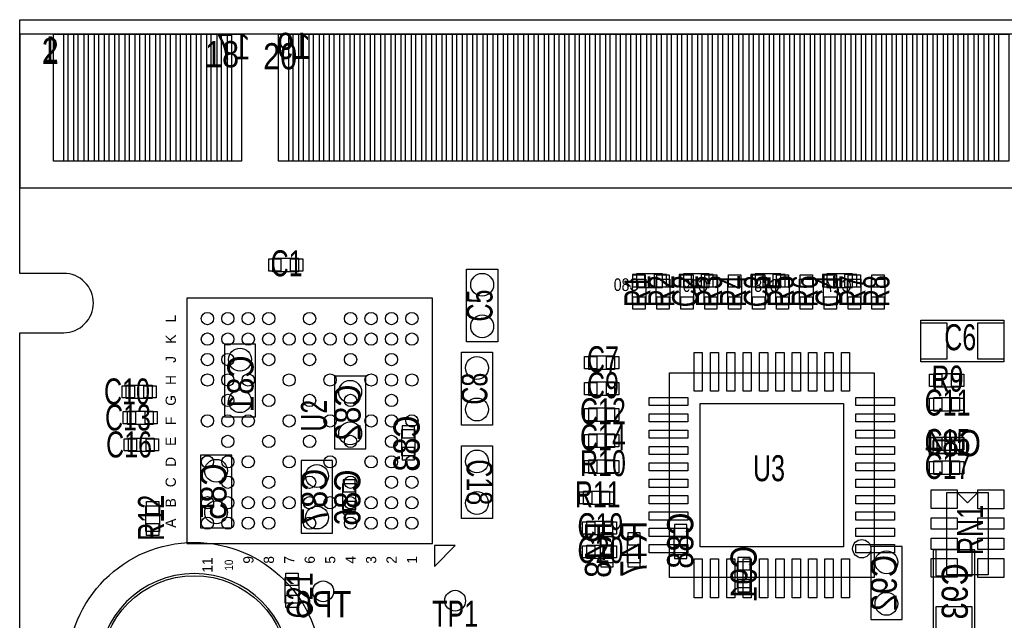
# Model space of a CAD drawing. Extents: x -75.3 to 6.7, y 91.5 to 147.4.
# Tile 4 of 11: x -75.3 to -51.2, y 132.8 to 147.4. Entities that reach past the tile are written whole.
import ezdxf
from ezdxf.enums import TextEntityAlignment as Align

# ---------------------------------------------------------------- set-up
doc = ezdxf.new("R2010")
doc.units = 0
for name, color, linetype in [('BG_OUTLINE', 1, 'CONTINUOUS'), ('PG_ASSEMBLY_BOTTOM', 2, 'CONTINUOUS'), ('PG_ASSEMBLY_TOP', 3, 'CONTINUOUS'), ('PIN_BOTTOM', 5, 'CONTINUOUS'), ('PIN_TOP', 4, 'CONTINUOUS'), ('RD_ASSEMBLY_BOTTOM', 6, 'CONTINUOUS'), ('RD_ASSEMBLY_TOP', 7, 'CONTINUOUS')]:
    doc.layers.add(name, color=color, linetype=linetype)

msp = doc.modelspace()

# ---------------------------------------------------------------- linework, layer by layer
at = {"layer": 'BG_OUTLINE'}
msp.add_lwpolyline([(-75.311, 91.51112), (-75.311, 139.799314), (-74.236072, 139.799314, 0.414214), (-73.511156, 140.52423, 0.414316), (-74.236072, 141.2494), (-75.311, 141.2494), (-75.311, 147.449286), (-32.811212, 147.449286), (-32.811212, 144.19707), (-32.811212, 143.841978, 0.414065), (-32.311086, 143.342106, 0.414065), (-31.81096, 143.841978), (-31.81096, 144.177004), (-31.81096, 147.449286), (6.688836, 147.449286), (6.688836, 146.345402), (6.688836, 141.2494), (5.613908, 141.2494, 0.414316), (4.888992, 140.52423, 0.414214), (5.613908, 139.799314), (6.68909, 139.799314), (6.68909, 91.51112)], format="xyb", close=True, dxfattribs=at)
at = {"layer": 'PG_ASSEMBLY_BOTTOM'}
for points in [[(-59.60364, 141.2367), (-60.23356, 141.2367), (-60.23356, 140.9065), (-59.60364, 140.9065)], [(-58.46064, 141.2367), (-59.09056, 141.2367), (-59.09056, 140.9065), (-58.46064, 140.9065)], [(-56.70804, 141.2367), (-57.33796, 141.2367), (-57.33796, 140.9065), (-56.70804, 140.9065)], [(-54.95544, 141.2367), (-55.58536, 141.2367), (-55.58536, 140.9065), (-54.95544, 140.9065)], [(-70.3072, 139.5222), (-70.3072, 137.7442), (-69.5452, 137.7442), (-69.5452, 139.5222)], [(-66.8528, 136.9568), (-66.8528, 138.7348), (-67.6148, 138.7348), (-67.6148, 136.9568)], [(-65.9765, 137.42416), (-65.9765, 136.79424), (-65.6463, 136.79424), (-65.6463, 137.42416)], [(-52.89296, 136.8425), (-52.26304, 136.8425), (-52.26304, 137.1727), (-52.89296, 137.1727)], [(-70.1294, 135.0264), (-70.1294, 136.8044), (-70.8914, 136.8044), (-70.8914, 135.0264)], [(-67.6656, 134.8994), (-67.6656, 136.6774), (-68.4276, 136.6774), (-68.4276, 134.8994)], [(-67.4243, 136.10336), (-67.4243, 135.47344), (-67.0941, 135.47344), (-67.0941, 136.10336)], [(-58.9915, 134.38124), (-58.9915, 135.01116), (-59.3217, 135.01116), (-59.3217, 134.38124)], [(-60.7949, 134.17804), (-60.7949, 134.80796), (-61.1251, 134.80796), (-61.1251, 134.17804)], [(-60.1345, 134.17804), (-60.1345, 134.80796), (-60.4647, 134.80796), (-60.4647, 134.17804)], [(-53.7464, 132.7912), (-53.7464, 134.5692), (-54.5084, 134.5692), (-54.5084, 132.7912)], [(-51.9684, 132.461), (-51.9684, 134.493), (-52.9844, 134.493), (-52.9844, 132.461)], [(-57.4421, 133.56844), (-57.4421, 134.19836), (-57.7723, 134.19836), (-57.7723, 133.56844)]]:
    msp.add_lwpolyline(points, close=True, dxfattribs=at)
at = {"layer": 'PG_ASSEMBLY_TOP'}
for points in [[(-32.811212, 147.091908), (-75.311, 147.091908), (-75.311, 143.342106)], [(-75.311, 143.342106), (6.688836, 143.342106), (6.688836, 147.091908), (-31.81096, 147.091908)], [(-59.42965, 133.818376), (-59.42965, 138.81862)], [(-59.42965, 138.81862), (-54.429406, 138.81862)], [(-54.429406, 138.81862), (-54.429406, 133.818376)], [(-52.1462, 135.64108), (-52.4002, 135.89508)], [(-52.1462, 135.64108), (-51.8922, 135.89508)], [(-54.429406, 133.818376), (-59.42965, 133.818376)]]:
    msp.add_lwpolyline(points, dxfattribs=at)
for points in [[(-69.12356, 141.6177), (-68.49364, 141.6177), (-68.49364, 141.2875), (-69.12356, 141.2875)], [(-63.627, 141.351), (-63.627, 139.573), (-64.389, 139.573), (-64.389, 141.351)], [(-60.3377, 140.47724), (-60.3377, 141.10716), (-60.0075, 141.10716), (-60.0075, 140.47724)], [(-59.7535, 140.47724), (-59.7535, 141.10716), (-59.4233, 141.10716), (-59.4233, 140.47724)], [(-59.1693, 140.47724), (-59.1693, 141.10716), (-58.8391, 141.10716), (-58.8391, 140.47724)], [(-58.5851, 140.47724), (-58.5851, 141.10716), (-58.2549, 141.10716), (-58.2549, 140.47724)], [(-58.0009, 140.47724), (-58.0009, 141.10716), (-57.6707, 141.10716), (-57.6707, 140.47724)], [(-57.4167, 140.47724), (-57.4167, 141.10716), (-57.0865, 141.10716), (-57.0865, 140.47724)], [(-56.8325, 140.47724), (-56.8325, 141.10716), (-56.5023, 141.10716), (-56.5023, 140.47724)], [(-56.2483, 140.47724), (-56.2483, 141.10716), (-55.9181, 141.10716), (-55.9181, 140.47724)], [(-55.6641, 140.47724), (-55.6641, 141.10716), (-55.3339, 141.10716), (-55.3339, 140.47724)], [(-55.0799, 140.47724), (-55.0799, 141.10716), (-54.7497, 141.10716), (-54.7497, 140.47724)], [(-54.4957, 140.47724), (-54.4957, 141.10716), (-54.1655, 141.10716), (-54.1655, 140.47724)], [(-65.224406, 140.642594), (-71.224394, 140.642594), (-71.224394, 134.642606), (-65.224406, 134.642606)], [(-53.2892, 140.1064), (-51.2572, 140.1064), (-51.2572, 139.0904), (-53.2892, 139.0904)], [(-63.754, 139.319), (-63.754, 137.541), (-64.516, 137.541), (-64.516, 139.319)], [(-60.77204, 138.8999), (-61.40196, 138.8999), (-61.40196, 139.2301), (-60.77204, 139.2301)], [(-52.96916, 138.7983), (-52.33924, 138.7983), (-52.33924, 138.4681), (-52.96916, 138.4681)], [(-72.07504, 138.1887), (-72.70496, 138.1887), (-72.70496, 138.5189), (-72.07504, 138.5189)], [(-60.77204, 138.2649), (-61.40196, 138.2649), (-61.40196, 138.5951), (-60.77204, 138.5951)], [(-52.96916, 138.2141), (-52.33924, 138.2141), (-52.33924, 137.8839), (-52.96916, 137.8839)], [(-60.77204, 137.6299), (-61.40196, 137.6299), (-61.40196, 137.9601), (-60.77204, 137.9601)], [(-72.04964, 137.5537), (-72.67956, 137.5537), (-72.67956, 137.8839), (-72.04964, 137.8839)], [(-72.02424, 136.8933), (-72.65416, 136.8933), (-72.65416, 137.2235), (-72.02424, 137.2235)], [(-60.77204, 136.9949), (-61.40196, 136.9949), (-61.40196, 137.3251), (-60.77204, 137.3251)], [(-52.96916, 137.2489), (-52.33924, 137.2489), (-52.33924, 136.9187), (-52.96916, 136.9187)], [(-64.516, 135.255), (-64.516, 137.033), (-63.754, 137.033), (-63.754, 135.255)], [(-60.77204, 136.3599), (-61.40196, 136.3599), (-61.40196, 136.6901), (-60.77204, 136.6901)], [(-52.96916, 136.6647), (-52.33924, 136.6647), (-52.33924, 136.3345), (-52.96916, 136.3345)], [(-60.89904, 135.5979), (-61.52896, 135.5979), (-61.52896, 135.9281), (-60.89904, 135.9281)], [(-51.6382, 135.89), (-51.6382, 133.8834), (-52.6542, 133.8834), (-52.6542, 135.89)], [(-72.2249, 134.94004), (-72.2249, 135.56996), (-71.8947, 135.56996), (-71.8947, 134.94004)], [(-61.45276, 135.1915), (-60.82284, 135.1915), (-60.82284, 134.8613), (-61.45276, 134.8613)], [(-65.1764, 134.0866), (-64.6684, 134.5946), (-65.1764, 134.5946)], [(-61.45276, 134.6073), (-60.82284, 134.6073), (-60.82284, 134.2771), (-61.45276, 134.2771)], [(-68.4911, 133.81736), (-68.4911, 133.18744), (-68.8213, 133.18744), (-68.8213, 133.81736)]]:
    msp.add_lwpolyline(points, close=True, dxfattribs=at)
for points in [[(-54.953154, 134.5184, -0.414248), (-54.729634, 134.742174, -0.414544), (-54.50586, 134.5184, -0.414262), (-54.729634, 134.29488, -0.413966)], [(-68.703444, 131.572, 1), (-73.384156, 131.572, 1)]]:
    msp.add_lwpolyline(points, format="xyb", close=True, dxfattribs=at)
at = {"layer": 'PIN_BOTTOM'}
for points in [[(-74.486008, 143.991838), (-74.486008, 147.091908), (-74.135996, 147.091908), (-74.135996, 143.991838)], [(-73.986136, 143.991838), (-73.986136, 147.091908), (-73.636124, 147.091908), (-73.636124, 143.991838)], [(-73.48601, 143.991838), (-73.48601, 147.091908), (-73.135998, 147.091908), (-73.135998, 143.991838)], [(-72.986138, 143.991838), (-72.986138, 147.091908), (-72.636126, 147.091908), (-72.636126, 143.991838)], [(-72.486012, 143.991838), (-72.486012, 147.091908), (-72.136, 147.091908), (-72.136, 143.991838)], [(-71.98614, 143.991838), (-71.98614, 147.091908), (-71.636128, 147.091908), (-71.636128, 143.991838)], [(-71.486014, 143.991838), (-71.486014, 147.091908), (-71.136002, 147.091908), (-71.136002, 143.991838)], [(-70.986142, 143.991838), (-70.986142, 147.091908), (-70.63613, 147.091908), (-70.63613, 143.991838)], [(-70.486016, 143.991838), (-70.486016, 147.091908), (-70.136004, 147.091908), (-70.136004, 143.991838)], [(-68.986146, 143.991838), (-68.986146, 147.091908), (-68.636134, 147.091908), (-68.636134, 143.991838)], [(-68.48602, 143.991838), (-68.48602, 147.091908), (-68.136008, 147.091908), (-68.136008, 143.991838)], [(-67.986148, 143.991838), (-67.986148, 147.091908), (-67.636136, 147.091908), (-67.636136, 143.991838)], [(-67.486022, 143.991838), (-67.486022, 147.091908), (-67.13601, 147.091908), (-67.13601, 143.991838)], [(-66.98615, 143.991838), (-66.98615, 147.091908), (-66.636138, 147.091908), (-66.636138, 143.991838)], [(-66.486024, 143.991838), (-66.486024, 147.091908), (-66.136012, 147.091908), (-66.136012, 143.991838)], [(-65.986152, 143.991838), (-65.986152, 147.091908), (-65.63614, 147.091908), (-65.63614, 143.991838)], [(-65.486026, 143.991838), (-65.486026, 147.091908), (-65.136014, 147.091908), (-65.136014, 143.991838)], [(-64.986154, 143.991838), (-64.986154, 147.091908), (-64.636142, 147.091908), (-64.636142, 143.991838)], [(-64.486028, 143.991838), (-64.486028, 147.091908), (-64.136016, 147.091908), (-64.136016, 143.991838)], [(-63.986156, 143.991838), (-63.986156, 147.091908), (-63.636144, 147.091908), (-63.636144, 143.991838)], [(-63.48603, 143.991838), (-63.48603, 147.091908), (-63.136018, 147.091908), (-63.136018, 143.991838)], [(-62.986158, 143.991838), (-62.986158, 147.091908), (-62.636146, 147.091908), (-62.636146, 143.991838)], [(-62.486032, 143.991838), (-62.486032, 147.091908), (-62.13602, 147.091908), (-62.13602, 143.991838)], [(-61.98616, 143.991838), (-61.98616, 147.091908), (-61.636148, 147.091908), (-61.636148, 143.991838)], [(-61.486034, 143.991838), (-61.486034, 147.091908), (-61.136022, 147.091908), (-61.136022, 143.991838)], [(-60.986162, 143.991838), (-60.986162, 147.091908), (-60.63615, 147.091908), (-60.63615, 143.991838)], [(-60.486036, 143.991838), (-60.486036, 147.091908), (-60.136024, 147.091908), (-60.136024, 143.991838)], [(-59.986164, 143.991838), (-59.986164, 147.091908), (-59.636152, 147.091908), (-59.636152, 143.991838)], [(-59.486038, 143.991838), (-59.486038, 147.091908), (-59.136026, 147.091908), (-59.136026, 143.991838)], [(-58.986166, 143.991838), (-58.986166, 147.091908), (-58.636154, 147.091908), (-58.636154, 143.991838)], [(-58.48604, 143.991838), (-58.48604, 147.091908), (-58.136028, 147.091908), (-58.136028, 143.991838)], [(-57.986168, 143.991838), (-57.986168, 147.091908), (-57.636156, 147.091908), (-57.636156, 143.991838)], [(-57.486042, 143.991838), (-57.486042, 147.091908), (-57.13603, 147.091908), (-57.13603, 143.991838)], [(-56.98617, 143.991838), (-56.98617, 147.091908), (-56.636158, 147.091908), (-56.636158, 143.991838)], [(-56.486044, 143.991838), (-56.486044, 147.091908), (-56.136032, 147.091908), (-56.136032, 143.991838)], [(-55.986172, 143.991838), (-55.986172, 147.091908), (-55.63616, 147.091908), (-55.63616, 143.991838)], [(-55.486046, 143.991838), (-55.486046, 147.091908), (-55.136034, 147.091908), (-55.136034, 143.991838)], [(-54.986174, 143.991838), (-54.986174, 147.091908), (-54.636162, 147.091908), (-54.636162, 143.991838)], [(-54.486048, 143.991838), (-54.486048, 147.091908), (-54.136036, 147.091908), (-54.136036, 143.991838)], [(-53.986176, 143.991838), (-53.986176, 147.091908), (-53.636164, 147.091908), (-53.636164, 143.991838)], [(-53.48605, 143.991838), (-53.48605, 147.091908), (-53.136038, 147.091908), (-53.136038, 143.991838)], [(-52.986178, 143.991838), (-52.986178, 147.091908), (-52.636166, 147.091908), (-52.636166, 143.991838)], [(-52.486052, 143.991838), (-52.486052, 147.091908), (-52.13604, 147.091908), (-52.13604, 143.991838)], [(-51.98618, 143.991838), (-51.98618, 147.091908), (-51.636168, 147.091908), (-51.636168, 143.991838)], [(-51.486054, 143.991838), (-51.486054, 147.091908), (-51.136042, 147.091908), (-51.136042, 143.991838)], [(-60.03544, 140.921486), (-60.03544, 141.22146), (-60.335414, 141.22146), (-60.335414, 140.921486)], [(-59.501532, 140.921486), (-59.501532, 141.22146), (-59.801506, 141.22146), (-59.801506, 140.921486)], [(-58.89244, 140.921486), (-58.89244, 141.22146), (-59.192414, 141.22146), (-59.192414, 140.921486)], [(-58.358532, 140.921486), (-58.358532, 141.22146), (-58.658506, 141.22146), (-58.658506, 140.921486)], [(-57.13984, 140.921486), (-57.13984, 141.22146), (-57.439814, 141.22146), (-57.439814, 140.921486)], [(-56.605932, 140.921486), (-56.605932, 141.22146), (-56.905906, 141.22146), (-56.905906, 140.921486)], [(-55.38724, 140.921486), (-55.38724, 141.22146), (-55.687214, 141.22146), (-55.687214, 140.921486)], [(-54.853332, 140.921486), (-54.853332, 141.22146), (-55.153306, 141.22146), (-55.153306, 140.921486)], [(-65.661413, 137.526141), (-65.961387, 137.526141), (-65.961387, 137.226167), (-65.661413, 137.226167)], [(-65.661413, 136.992233), (-65.961387, 136.992233), (-65.961387, 136.692259), (-65.661413, 136.692259)], [(-52.994941, 137.157587), (-52.994941, 136.857613), (-52.694967, 136.857613), (-52.694967, 137.157587)], [(-52.461033, 137.157587), (-52.461033, 136.857613), (-52.161059, 136.857613), (-52.161059, 137.157587)], [(-67.109213, 136.205341), (-67.409187, 136.205341), (-67.409187, 135.905367), (-67.109213, 135.905367)], [(-67.109213, 135.671433), (-67.409187, 135.671433), (-67.409187, 135.371459), (-67.109213, 135.371459)], [(-59.306587, 134.813167), (-59.006613, 134.813167), (-59.006613, 135.113141), (-59.306587, 135.113141)], [(-61.109987, 134.609967), (-60.810013, 134.609967), (-60.810013, 134.909941), (-61.109987, 134.909941)], [(-60.449587, 134.609967), (-60.149613, 134.609967), (-60.149613, 134.909941), (-60.449587, 134.909941)], [(-59.306587, 134.279259), (-59.006613, 134.279259), (-59.006613, 134.579233), (-59.306587, 134.579233)], [(-61.109987, 134.076059), (-60.810013, 134.076059), (-60.810013, 134.376033), (-61.109987, 134.376033)], [(-60.449587, 134.076059), (-60.149613, 134.076059), (-60.149613, 134.376033), (-60.449587, 134.376033)], [(-57.757187, 134.000367), (-57.457213, 134.000367), (-57.457213, 134.300341), (-57.757187, 134.300341)], [(-52.0319, 134.493), (-52.9209, 134.493), (-52.9209, 133.858), (-52.0319, 133.858)], [(-57.757187, 133.466459), (-57.457213, 133.466459), (-57.457213, 133.766433), (-57.757187, 133.766433)], [(-52.0319, 133.096), (-52.9209, 133.096), (-52.9209, 132.461), (-52.0319, 132.461)]]:
    msp.add_lwpolyline(points, close=True, dxfattribs=at)
for centre, radius in [((-69.9262, 139.1412), 0.2794), ((-67.2338, 138.3538), 0.2794), ((-69.9262, 138.1252), 0.2794), ((-67.2338, 137.3378), 0.2794), ((-70.5104, 136.4234), 0.2794), ((-68.0466, 136.2964), 0.2794), ((-70.5104, 135.4074), 0.2794), ((-68.0466, 135.2804), 0.2794), ((-71.0438, 131.572), 3.0988), ((-54.1274, 134.1882), 0.2794), ((-67.8942, 133.477), 0.254), ((-64.6684, 133.2484), 0.254), ((-54.1274, 133.1722), 0.2794)]:
    msp.add_circle(centre, radius, dxfattribs=at)
at = {"layer": 'PIN_TOP'}
for points in [[(-74.236072, 143.991838), (-74.236072, 147.091908), (-73.88606, 147.091908), (-73.88606, 143.991838)], [(-73.7362, 143.991838), (-73.7362, 147.091908), (-73.386188, 147.091908), (-73.386188, 143.991838)], [(-73.236074, 143.991838), (-73.236074, 147.091908), (-72.886062, 147.091908), (-72.886062, 143.991838)], [(-72.736202, 143.991838), (-72.736202, 147.091908), (-72.38619, 147.091908), (-72.38619, 143.991838)], [(-72.236076, 143.991838), (-72.236076, 147.091908), (-71.886064, 147.091908), (-71.886064, 143.991838)], [(-71.736204, 143.991838), (-71.736204, 147.091908), (-71.386192, 147.091908), (-71.386192, 143.991838)], [(-71.236078, 143.991838), (-71.236078, 147.091908), (-70.886066, 147.091908), (-70.886066, 143.991838)], [(-70.736206, 143.991838), (-70.736206, 147.091908), (-70.386194, 147.091908), (-70.386194, 143.991838)], [(-70.23608, 143.991838), (-70.23608, 147.091908), (-69.886068, 147.091908), (-69.886068, 143.991838)], [(-68.73621, 143.991838), (-68.73621, 147.091908), (-68.386198, 147.091908), (-68.386198, 143.991838)], [(-68.236084, 143.991838), (-68.236084, 147.091908), (-67.886072, 147.091908), (-67.886072, 143.991838)], [(-67.736212, 143.991838), (-67.736212, 147.091908), (-67.3862, 147.091908), (-67.3862, 143.991838)], [(-67.236086, 143.991838), (-67.236086, 147.091908), (-66.886074, 147.091908), (-66.886074, 143.991838)], [(-66.736214, 143.991838), (-66.736214, 147.091908), (-66.386202, 147.091908), (-66.386202, 143.991838)], [(-66.236088, 143.991838), (-66.236088, 147.091908), (-65.886076, 147.091908), (-65.886076, 143.991838)], [(-65.736216, 143.991838), (-65.736216, 147.091908), (-65.386204, 147.091908), (-65.386204, 143.991838)], [(-65.23609, 143.991838), (-65.23609, 147.091908), (-64.886078, 147.091908), (-64.886078, 143.991838)], [(-64.736218, 143.991838), (-64.736218, 147.091908), (-64.386206, 147.091908), (-64.386206, 143.991838)], [(-64.236092, 143.991838), (-64.236092, 147.091908), (-63.88608, 147.091908), (-63.88608, 143.991838)], [(-63.735966, 143.991838), (-63.735966, 147.091908), (-63.385954, 147.091908), (-63.385954, 143.991838)], [(-63.236094, 143.991838), (-63.236094, 147.091908), (-62.886082, 147.091908), (-62.886082, 143.991838)], [(-62.735968, 143.991838), (-62.735968, 147.091908), (-62.385956, 147.091908), (-62.385956, 143.991838)], [(-62.236096, 143.991838), (-62.236096, 147.091908), (-61.886084, 147.091908), (-61.886084, 143.991838)], [(-61.73597, 143.991838), (-61.73597, 147.091908), (-61.385958, 147.091908), (-61.385958, 143.991838)], [(-61.236098, 143.991838), (-61.236098, 147.091908), (-60.886086, 147.091908), (-60.886086, 143.991838)], [(-60.735972, 143.991838), (-60.735972, 147.091908), (-60.38596, 147.091908), (-60.38596, 143.991838)], [(-60.2361, 143.991838), (-60.2361, 147.091908), (-59.886088, 147.091908), (-59.886088, 143.991838)], [(-59.735974, 143.991838), (-59.735974, 147.091908), (-59.385962, 147.091908), (-59.385962, 143.991838)], [(-59.236102, 143.991838), (-59.236102, 147.091908), (-58.88609, 147.091908), (-58.88609, 143.991838)], [(-58.735976, 143.991838), (-58.735976, 147.091908), (-58.385964, 147.091908), (-58.385964, 143.991838)], [(-58.236104, 143.991838), (-58.236104, 147.091908), (-57.886092, 147.091908), (-57.886092, 143.991838)], [(-57.735978, 143.991838), (-57.735978, 147.091908), (-57.385966, 147.091908), (-57.385966, 143.991838)], [(-57.236106, 143.991838), (-57.236106, 147.091908), (-56.886094, 147.091908), (-56.886094, 143.991838)], [(-56.73598, 143.991838), (-56.73598, 147.091908), (-56.385968, 147.091908), (-56.385968, 143.991838)], [(-56.236108, 143.991838), (-56.236108, 147.091908), (-55.886096, 147.091908), (-55.886096, 143.991838)], [(-55.735982, 143.991838), (-55.735982, 147.091908), (-55.38597, 147.091908), (-55.38597, 143.991838)], [(-55.23611, 143.991838), (-55.23611, 147.091908), (-54.886098, 147.091908), (-54.886098, 143.991838)], [(-54.735984, 143.991838), (-54.735984, 147.091908), (-54.385972, 147.091908), (-54.385972, 143.991838)], [(-54.236112, 143.991838), (-54.236112, 147.091908), (-53.8861, 147.091908), (-53.8861, 143.991838)], [(-53.735986, 143.991838), (-53.735986, 147.091908), (-53.385974, 147.091908), (-53.385974, 143.991838)], [(-53.236114, 143.991838), (-53.236114, 147.091908), (-52.886102, 147.091908), (-52.886102, 143.991838)], [(-52.735988, 143.991838), (-52.735988, 147.091908), (-52.385976, 147.091908), (-52.385976, 143.991838)], [(-52.236116, 143.991838), (-52.236116, 147.091908), (-51.886104, 147.091908), (-51.886104, 143.991838)], [(-51.73599, 143.991838), (-51.73599, 147.091908), (-51.385978, 147.091908), (-51.385978, 143.991838)], [(-69.225668, 141.302486), (-69.225668, 141.60246), (-68.925694, 141.60246), (-68.925694, 141.302486)], [(-68.69176, 141.302486), (-68.69176, 141.60246), (-68.391786, 141.60246), (-68.391786, 141.302486)], [(-60.022613, 140.909167), (-60.322587, 140.909167), (-60.322587, 141.209141), (-60.022613, 141.209141)], [(-59.438413, 140.909167), (-59.738387, 140.909167), (-59.738387, 141.209141), (-59.438413, 141.209141)], [(-58.854213, 140.909167), (-59.154187, 140.909167), (-59.154187, 141.209141), (-58.854213, 141.209141)], [(-58.270013, 140.909167), (-58.569987, 140.909167), (-58.569987, 141.209141), (-58.270013, 141.209141)], [(-57.685813, 140.909167), (-57.985787, 140.909167), (-57.985787, 141.209141), (-57.685813, 141.209141)], [(-57.101613, 140.909167), (-57.401587, 140.909167), (-57.401587, 141.209141), (-57.101613, 141.209141)], [(-56.517413, 140.909167), (-56.817387, 140.909167), (-56.817387, 141.209141), (-56.517413, 141.209141)], [(-55.933213, 140.909167), (-56.233187, 140.909167), (-56.233187, 141.209141), (-55.933213, 141.209141)], [(-55.349013, 140.909167), (-55.648987, 140.909167), (-55.648987, 141.209141), (-55.349013, 141.209141)], [(-54.764813, 140.909167), (-55.064787, 140.909167), (-55.064787, 141.209141), (-54.764813, 141.209141)], [(-54.180613, 140.909167), (-54.480587, 140.909167), (-54.480587, 141.209141), (-54.180613, 141.209141)], [(-60.022613, 140.375259), (-60.322587, 140.375259), (-60.322587, 140.675233), (-60.022613, 140.675233)], [(-59.438413, 140.375259), (-59.738387, 140.375259), (-59.738387, 140.675233), (-59.438413, 140.675233)], [(-58.854213, 140.375259), (-59.154187, 140.375259), (-59.154187, 140.675233), (-58.854213, 140.675233)], [(-58.270013, 140.375259), (-58.569987, 140.375259), (-58.569987, 140.675233), (-58.270013, 140.675233)], [(-57.685813, 140.375259), (-57.985787, 140.375259), (-57.985787, 140.675233), (-57.685813, 140.675233)], [(-57.101613, 140.375259), (-57.401587, 140.375259), (-57.401587, 140.675233), (-57.101613, 140.675233)], [(-56.517413, 140.375259), (-56.817387, 140.375259), (-56.817387, 140.675233), (-56.517413, 140.675233)], [(-55.933213, 140.375259), (-56.233187, 140.375259), (-56.233187, 140.675233), (-55.933213, 140.675233)], [(-55.349013, 140.375259), (-55.648987, 140.375259), (-55.648987, 140.675233), (-55.349013, 140.675233)], [(-54.764813, 140.375259), (-55.064787, 140.375259), (-55.064787, 140.675233), (-54.764813, 140.675233)], [(-54.180613, 140.375259), (-54.480587, 140.375259), (-54.480587, 140.675233), (-54.180613, 140.675233)], [(-52.6542, 140.0429), (-52.6542, 139.1539), (-53.2892, 139.1539), (-53.2892, 140.0429)], [(-51.2572, 140.0429), (-51.2572, 139.1539), (-51.8922, 139.1539), (-51.8922, 140.0429)], [(-61.203967, 139.214987), (-61.203967, 138.915013), (-61.503941, 138.915013), (-61.503941, 139.214987)], [(-60.670059, 139.214987), (-60.670059, 138.915013), (-60.970033, 138.915013), (-60.970033, 139.214987)], [(-58.629677, 139.318492), (-58.629677, 138.368532), (-58.829575, 138.368532), (-58.829575, 139.318492)], [(-58.229627, 139.318492), (-58.229627, 138.368532), (-58.429525, 138.368532), (-58.429525, 139.318492)], [(-57.829577, 139.318492), (-57.829577, 138.368532), (-58.029475, 138.368532), (-58.029475, 139.318492)], [(-57.429527, 139.318492), (-57.429527, 138.368532), (-57.629425, 138.368532), (-57.629425, 139.318492)], [(-57.029477, 139.318492), (-57.029477, 138.368532), (-57.229375, 138.368532), (-57.229375, 139.318492)], [(-56.629681, 139.318492), (-56.629681, 138.368532), (-56.829579, 138.368532), (-56.829579, 139.318492)], [(-56.229631, 139.318492), (-56.229631, 138.368532), (-56.429529, 138.368532), (-56.429529, 139.318492)], [(-55.829581, 139.318492), (-55.829581, 138.368532), (-56.029479, 138.368532), (-56.029479, 139.318492)], [(-55.429531, 139.318492), (-55.429531, 138.368532), (-55.629429, 138.368532), (-55.629429, 139.318492)], [(-55.029481, 139.318492), (-55.029481, 138.368532), (-55.229379, 138.368532), (-55.229379, 139.318492)], [(-53.071268, 138.483086), (-53.071268, 138.78306), (-52.771294, 138.78306), (-52.771294, 138.483086)], [(-52.53736, 138.483086), (-52.53736, 138.78306), (-52.237386, 138.78306), (-52.237386, 138.483086)], [(-72.506967, 138.503787), (-72.506967, 138.203813), (-72.806941, 138.203813), (-72.806941, 138.503787)], [(-71.973059, 138.503787), (-71.973059, 138.203813), (-72.273033, 138.203813), (-72.273033, 138.503787)], [(-61.203967, 138.579987), (-61.203967, 138.280013), (-61.503941, 138.280013), (-61.503941, 138.579987)], [(-60.670059, 138.579987), (-60.670059, 138.280013), (-60.970033, 138.280013), (-60.970033, 138.579987)], [(-58.979562, 138.218545), (-58.979562, 138.018647), (-59.929522, 138.018647), (-59.929522, 138.218545)], [(-53.929534, 138.218545), (-53.929534, 138.018647), (-54.879494, 138.018647), (-54.879494, 138.218545)], [(-53.071268, 137.898886), (-53.071268, 138.19886), (-52.771294, 138.19886), (-52.771294, 137.898886)], [(-52.53736, 137.898886), (-52.53736, 138.19886), (-52.237386, 138.19886), (-52.237386, 137.898886)], [(-61.203967, 137.944987), (-61.203967, 137.645013), (-61.503941, 137.645013), (-61.503941, 137.944987)], [(-60.670059, 137.944987), (-60.670059, 137.645013), (-60.970033, 137.645013), (-60.970033, 137.944987)], [(-55.179468, 138.068558), (-55.179468, 134.568438), (-58.679588, 134.568438), (-58.679588, 138.068558)], [(-72.481567, 137.868787), (-72.481567, 137.568813), (-72.781541, 137.568813), (-72.781541, 137.868787)], [(-71.947659, 137.868787), (-71.947659, 137.568813), (-72.247633, 137.568813), (-72.247633, 137.868787)], [(-58.979562, 137.818495), (-58.979562, 137.618597), (-59.929522, 137.618597), (-59.929522, 137.818495)], [(-53.929534, 137.818495), (-53.929534, 137.618597), (-54.879494, 137.618597), (-54.879494, 137.818495)], [(-58.979562, 137.418445), (-58.979562, 137.218547), (-59.929522, 137.218547), (-59.929522, 137.418445)], [(-53.929534, 137.418445), (-53.929534, 137.218547), (-54.879494, 137.218547), (-54.879494, 137.418445)], [(-72.456167, 137.208387), (-72.456167, 136.908413), (-72.756141, 136.908413), (-72.756141, 137.208387)], [(-71.922259, 137.208387), (-71.922259, 136.908413), (-72.222233, 136.908413), (-72.222233, 137.208387)], [(-61.203967, 137.309987), (-61.203967, 137.010013), (-61.503941, 137.010013), (-61.503941, 137.309987)], [(-60.670059, 137.309987), (-60.670059, 137.010013), (-60.970033, 137.010013), (-60.970033, 137.309987)], [(-53.071268, 136.933686), (-53.071268, 137.23366), (-52.771294, 137.23366), (-52.771294, 136.933686)], [(-52.53736, 136.933686), (-52.53736, 137.23366), (-52.237386, 137.23366), (-52.237386, 136.933686)], [(-58.979562, 137.018395), (-58.979562, 136.818497), (-59.929522, 136.818497), (-59.929522, 137.018395)], [(-53.929534, 137.018395), (-53.929534, 136.818497), (-54.879494, 136.818497), (-54.879494, 137.018395)], [(-61.203967, 136.674987), (-61.203967, 136.375013), (-61.503941, 136.375013), (-61.503941, 136.674987)], [(-60.670059, 136.674987), (-60.670059, 136.375013), (-60.970033, 136.375013), (-60.970033, 136.674987)], [(-58.979562, 136.618345), (-58.979562, 136.418447), (-59.929522, 136.418447), (-59.929522, 136.618345)], [(-53.929534, 136.618345), (-53.929534, 136.418447), (-54.879494, 136.418447), (-54.879494, 136.618345)], [(-53.071268, 136.349486), (-53.071268, 136.64946), (-52.771294, 136.64946), (-52.771294, 136.349486)], [(-52.53736, 136.349486), (-52.53736, 136.64946), (-52.237386, 136.64946), (-52.237386, 136.349486)], [(-58.979562, 136.218549), (-58.979562, 136.018651), (-59.929522, 136.018651), (-59.929522, 136.218549)], [(-53.929534, 136.218549), (-53.929534, 136.018651), (-54.879494, 136.018651), (-54.879494, 136.218549)], [(-61.330967, 135.912987), (-61.330967, 135.613013), (-61.630941, 135.613013), (-61.630941, 135.912987)], [(-60.797059, 135.912987), (-60.797059, 135.613013), (-61.097033, 135.613013), (-61.097033, 135.912987)], [(-58.979562, 135.818499), (-58.979562, 135.618601), (-59.929522, 135.618601), (-59.929522, 135.818499)], [(-53.929534, 135.818499), (-53.929534, 135.618601), (-54.879494, 135.618601), (-54.879494, 135.818499)], [(-53.0352, 135.95731), (-52.4002, 135.95731), (-52.4002, 135.50011), (-53.0352, 135.50011)], [(-51.8922, 135.954008), (-51.2572, 135.954008), (-51.2572, 135.496808), (-51.8922, 135.496808)], [(-71.909813, 135.371967), (-72.209787, 135.371967), (-72.209787, 135.671941), (-71.909813, 135.671941)], [(-58.979562, 135.418449), (-58.979562, 135.218551), (-59.929522, 135.218551), (-59.929522, 135.418449)], [(-53.929534, 135.418449), (-53.929534, 135.218551), (-54.879494, 135.218551), (-54.879494, 135.418449)], [(-53.0352, 135.276844), (-52.4002, 135.276844), (-52.4002, 134.997444), (-53.0352, 134.997444)], [(-51.8922, 135.276082), (-51.2572, 135.276082), (-51.2572, 134.996682), (-51.8922, 134.996682)], [(-71.909813, 134.838059), (-72.209787, 134.838059), (-72.209787, 135.138033), (-71.909813, 135.138033)], [(-61.554868, 134.876286), (-61.554868, 135.17626), (-61.254894, 135.17626), (-61.254894, 134.876286)], [(-61.02096, 134.876286), (-61.02096, 135.17626), (-60.720986, 135.17626), (-60.720986, 134.876286)], [(-58.979562, 135.018399), (-58.979562, 134.818501), (-59.929522, 134.818501), (-59.929522, 135.018399)], [(-53.929534, 135.018399), (-53.929534, 134.818501), (-54.879494, 134.818501), (-54.879494, 135.018399)], [(-53.0352, 134.776718), (-52.4002, 134.776718), (-52.4002, 134.497318), (-53.0352, 134.497318)], [(-51.8922, 134.775956), (-51.2572, 134.775956), (-51.2572, 134.496556), (-51.8922, 134.496556)], [(-61.554868, 134.292086), (-61.554868, 134.59206), (-61.254894, 134.59206), (-61.254894, 134.292086)], [(-61.02096, 134.292086), (-61.02096, 134.59206), (-60.720986, 134.59206), (-60.720986, 134.292086)], [(-58.979562, 134.618349), (-58.979562, 134.418451), (-59.929522, 134.418451), (-59.929522, 134.618349)], [(-53.929534, 134.618349), (-53.929534, 134.418451), (-54.879494, 134.418451), (-54.879494, 134.618349)], [(-58.629677, 134.268464), (-58.629677, 133.318504), (-58.829575, 133.318504), (-58.829575, 134.268464)], [(-58.229627, 134.268464), (-58.229627, 133.318504), (-58.429525, 133.318504), (-58.429525, 134.268464)], [(-57.829577, 134.268464), (-57.829577, 133.318504), (-58.029475, 133.318504), (-58.029475, 134.268464)], [(-57.429527, 134.268464), (-57.429527, 133.318504), (-57.629425, 133.318504), (-57.629425, 134.268464)], [(-57.029477, 134.268464), (-57.029477, 133.318504), (-57.229375, 133.318504), (-57.229375, 134.268464)], [(-56.629681, 134.268464), (-56.629681, 133.318504), (-56.829579, 133.318504), (-56.829579, 134.268464)], [(-56.229631, 134.268464), (-56.229631, 133.318504), (-56.429529, 133.318504), (-56.429529, 134.268464)], [(-55.829581, 134.268464), (-55.829581, 133.318504), (-56.029479, 133.318504), (-56.029479, 134.268464)], [(-55.429531, 134.268464), (-55.429531, 133.318504), (-55.629429, 133.318504), (-55.629429, 134.268464)], [(-55.029481, 134.268464), (-55.029481, 133.318504), (-55.229379, 133.318504), (-55.229379, 134.268464)], [(-53.0352, 134.276592), (-52.4002, 134.276592), (-52.4002, 133.819392), (-53.0352, 133.819392)], [(-51.8922, 134.27583), (-51.2572, 134.27583), (-51.2572, 133.81863), (-51.8922, 133.81863)], [(-68.806187, 133.919341), (-68.506213, 133.919341), (-68.506213, 133.619367), (-68.806187, 133.619367)], [(-68.806187, 133.385433), (-68.506213, 133.385433), (-68.506213, 133.085459), (-68.806187, 133.085459)]]:
    msp.add_lwpolyline(points, close=True, dxfattribs=at)
for centre, radius in [((-64.008, 140.97), 0.2794), ((-70.724522, 140.142722), 0.149987), ((-70.224396, 140.142722), 0.149987), ((-69.724524, 140.142722), 0.149987), ((-69.224398, 140.142722), 0.149987), ((-68.2244, 140.142722), 0.149987), ((-67.224402, 140.142722), 0.149987), ((-66.724276, 140.142722), 0.149987), ((-66.224404, 140.142722), 0.149987), ((-65.724278, 140.142722), 0.149987), ((-64.008, 139.954), 0.2794), ((-70.724522, 139.642596), 0.149987), ((-70.224396, 139.642596), 0.149987), ((-69.724524, 139.642596), 0.149987), ((-69.224398, 139.642596), 0.149987), ((-68.724526, 139.642596), 0.149987), ((-68.2244, 139.642596), 0.149987), ((-67.724274, 139.642596), 0.149987), ((-67.224402, 139.642596), 0.149987), ((-66.724276, 139.642596), 0.149987), ((-66.224404, 139.642596), 0.149987), ((-65.724278, 139.642596), 0.149987), ((-70.724522, 139.142724), 0.149987), ((-70.224396, 139.142724), 0.149987), ((-69.224398, 139.142724), 0.149987), ((-68.2244, 139.142724), 0.149987), ((-67.224402, 139.142724), 0.149987), ((-66.224404, 139.142724), 0.149987), ((-64.135, 138.938), 0.2794), ((-70.724522, 138.642598), 0.149987), ((-70.224396, 138.642598), 0.149987), ((-69.724524, 138.642598), 0.149987), ((-68.724526, 138.642598), 0.149987), ((-67.724274, 138.642598), 0.149987), ((-66.724276, 138.642598), 0.149987), ((-66.224404, 138.642598), 0.149987), ((-65.724278, 138.642598), 0.149987), ((-70.224396, 138.142726), 0.149987), ((-69.224398, 138.142726), 0.149987), ((-68.2244, 138.142726), 0.149987), ((-67.224402, 138.142726), 0.149987), ((-66.224404, 138.142726), 0.149987), ((-64.135, 137.922), 0.2794), ((-70.724522, 137.6426), 0.149987), ((-70.224396, 137.6426), 0.149987), ((-69.724524, 137.6426), 0.149987), ((-68.724526, 137.6426), 0.149987), ((-67.724274, 137.6426), 0.149987), ((-66.724276, 137.6426), 0.149987), ((-66.224404, 137.6426), 0.149987), ((-65.724278, 137.6426), 0.149987), ((-70.224396, 137.142474), 0.149987), ((-69.224398, 137.142474), 0.149987), ((-68.2244, 137.142474), 0.149987), ((-67.224402, 137.142474), 0.149987), ((-66.224404, 137.142474), 0.149987), ((-64.135, 136.652), 0.2794), ((-70.724522, 136.642602), 0.149987), ((-70.224396, 136.642602), 0.149987), ((-69.724524, 136.642602), 0.149987), ((-68.724526, 136.642602), 0.149987), ((-67.724274, 136.642602), 0.149987), ((-66.724276, 136.642602), 0.149987), ((-66.224404, 136.642602), 0.149987), ((-65.724278, 136.642602), 0.149987), ((-70.224396, 136.142476), 0.149987), ((-69.224398, 136.142476), 0.149987), ((-68.2244, 136.142476), 0.149987), ((-67.224402, 136.142476), 0.149987), ((-66.224404, 136.142476), 0.149987), ((-65.724278, 136.142476), 0.149987), ((-70.724522, 135.642604), 0.149987), ((-70.224396, 135.642604), 0.149987), ((-69.724524, 135.642604), 0.149987), ((-69.224398, 135.642604), 0.149987), ((-68.724526, 135.642604), 0.149987), ((-68.2244, 135.642604), 0.149987), ((-67.724274, 135.642604), 0.149987), ((-67.224402, 135.642604), 0.149987), ((-66.724276, 135.642604), 0.149987), ((-66.224404, 135.642604), 0.149987), ((-65.724278, 135.642604), 0.149987), ((-64.135, 135.636), 0.2794), ((-70.724522, 135.142478), 0.149987), ((-70.224396, 135.142478), 0.149987), ((-69.724524, 135.142478), 0.149987), ((-69.224398, 135.142478), 0.149987), ((-68.2244, 135.142478), 0.149987), ((-67.224402, 135.142478), 0.149987), ((-66.724276, 135.142478), 0.149987), ((-66.224404, 135.142478), 0.149987), ((-65.724278, 135.142478), 0.149987), ((-71.0438, 131.572), 2.286), ((-67.8942, 133.477), 0.254), ((-64.6684, 133.2484), 0.254)]:
    msp.add_circle(centre, radius, dxfattribs=at)

# ---------------------------------------------------------------- texts
at = {"layer": 'PG_ASSEMBLY_BOTTOM', "text_generation_flag": 2, "width": 0.875}
for s, p in [('1', (-74.3458, 146.4056)), ('17', (-69.664834, 146.478752)), ('19', (-68.194936, 146.488912))]:
    msp.add_text(s, height=0.64008, dxfattribs=at).set_placement(p)
at = {"layer": 'PG_ASSEMBLY_TOP', "width": 0.875}
for s, p in [('2', (-74.772012, 146.365722)), ('18', (-70.781926, 146.285712)), ('20', (-69.361812, 146.235674))]:
    msp.add_text(s, height=0.64008, dxfattribs=at).set_placement(p)
at = {"layer": 'PG_ASSEMBLY_TOP'}
for s, p in [('L', (-71.494396, 140.142722)), ('K', (-71.494396, 139.642596)), ('J', (-71.494396, 139.142724)), ('H', (-71.494396, 138.642598)), ('G', (-71.494396, 138.142726)), ('F', (-71.494396, 137.6426)), ('E', (-71.494396, 137.142474)), ('D', (-71.494396, 136.642602)), ('C', (-71.494396, 136.142476)), ('B', (-71.494396, 135.642604)), ('A', (-71.494396, 135.142478)), ('11', (-70.597522, 134.118604)), ('9', (-69.597524, 134.245604)), ('8', (-69.097398, 134.245604)), ('7', (-68.597526, 134.245604)), ('6', (-68.0974, 134.245604)), ('5', (-67.597274, 134.245604)), ('4', (-67.097402, 134.245604)), ('3', (-66.597276, 134.245604)), ('2', (-66.097404, 134.245604)), ('1', (-65.597278, 134.245604))]:
    msp.add_text(s, height=0.249936, rotation=90, dxfattribs=at).set_placement(p, align=Align.CENTER)
at = {"layer": 'PG_ASSEMBLY_TOP', "width": 0.875}
msp.add_text('10', height=0.2032, rotation=90, dxfattribs=at).set_placement((-70.097396, 134.118604), align=Align.CENTER)
at = {"layer": 'RD_ASSEMBLY_BOTTOM', "text_generation_flag": 2}
for s, height, width, p in [('C80', 0.30988, 0.82623, (-60.4774, 140.8176)), ('C79', 0.30988, 0.82623, (-58.795666, 140.796518)), ('C78', 0.30988, 0.82623, (-57.043066, 140.796518)), ('C77', 0.30988, 0.82623, (-55.290466, 140.796518)), ('C84', 0.64008, 0.875, (-52.5018, 136.779)), ('TP6', 0.64008, 0.875, (-67.8942, 132.842))]:
    msp.add_text(s, height=height, dxfattribs=dict(at, width=width)).set_placement(p, align=Align.CENTER)
at = {"layer": 'RD_ASSEMBLY_BOTTOM', "text_generation_flag": 2, "width": 0.875}
for s, p in [('C81', (-69.596, 138.557)), ('C82', (-66.9798, 137.8458)), ('C83', (-65.536318, 137.089134)), ('C85', (-70.2564, 135.9154)), ('C87', (-67.7926, 135.7884)), ('C86', (-66.984118, 135.768334)), ('C88', (-58.847482, 134.716266)), ('R48', (-60.8584, 134.493)), ('R47', (-59.990482, 134.513066)), ('C91', (-57.298082, 133.903466)), ('C92', (-53.8734, 133.6802)), ('C93', (-52.13858, 133.477))]:
    msp.add_text(s, height=0.64008, rotation=90, dxfattribs=at).set_placement(p, align=Align.CENTER)
at = {"layer": 'RD_ASSEMBLY_TOP', "width": 0.72}
for s, p in [('C1', (-68.788534, 141.177518)), ('C6', (-52.324, 139.3698)), ('C7', (-61.056266, 138.832082)), ('R9', (-52.634134, 138.358118)), ('C10', (-72.689466, 138.044682)), ('C9', (-61.056266, 138.197082)), ('C11', (-52.634134, 137.773918)), ('C12', (-61.056266, 137.562082)), ('C13', (-72.664066, 137.409682)), ('C14', (-61.056266, 136.927082)), ('C15', (-52.634134, 136.808718)), ('C16', (-72.638666, 136.749282)), ('R10', (-61.056266, 136.292082)), ('U3', (-56.9976, 136.1694)), ('C17', (-52.634134, 136.224518)), ('R11', (-61.183266, 135.530082)), ('C19', (-61.117734, 134.751318)), ('C20', (-61.117734, 134.167118)), ('TP1', (-64.6684, 132.6134))]:
    msp.add_text(s, height=0.635, dxfattribs=at).set_placement(p, align=Align.CENTER)
for s, rotation, p in [('R1', 90, (-59.897518, 140.812266)), ('R2', 90, (-59.313318, 140.812266)), ('C2', 90, (-58.729118, 140.812266)), ('R3', 90, (-58.144918, 140.812266)), ('R4', 90, (-57.560718, 140.812266)), ('C3', 90, (-56.976518, 140.812266)), ('R5', 90, (-56.392318, 140.812266)), ('R6', 90, (-55.808118, 140.812266)), ('C4', 90, (-55.223918, 140.812266)), ('R7', 90, (-54.639718, 140.812266)), ('R8', 90, (-54.055518, 140.812266)), ('C5', 90, (-63.754, 140.462)), ('C8', 90, (-63.881, 138.43)), ('U2', 90, (-67.800982, 137.7696)), ('C18', 270, (-64.389, 136.144)), ('R12', 90, (-71.784718, 135.275066)), ('C21', 90, (-68.1482, 133.3754))]:
    msp.add_text(s, height=0.635, rotation=rotation, dxfattribs=at).set_placement(p, align=Align.CENTER)
msp.add_text('RN1', height=0.635, rotation=90, dxfattribs=at).set_placement((-51.7652, 134.366))

doc.saveas('drawing.dxf')
